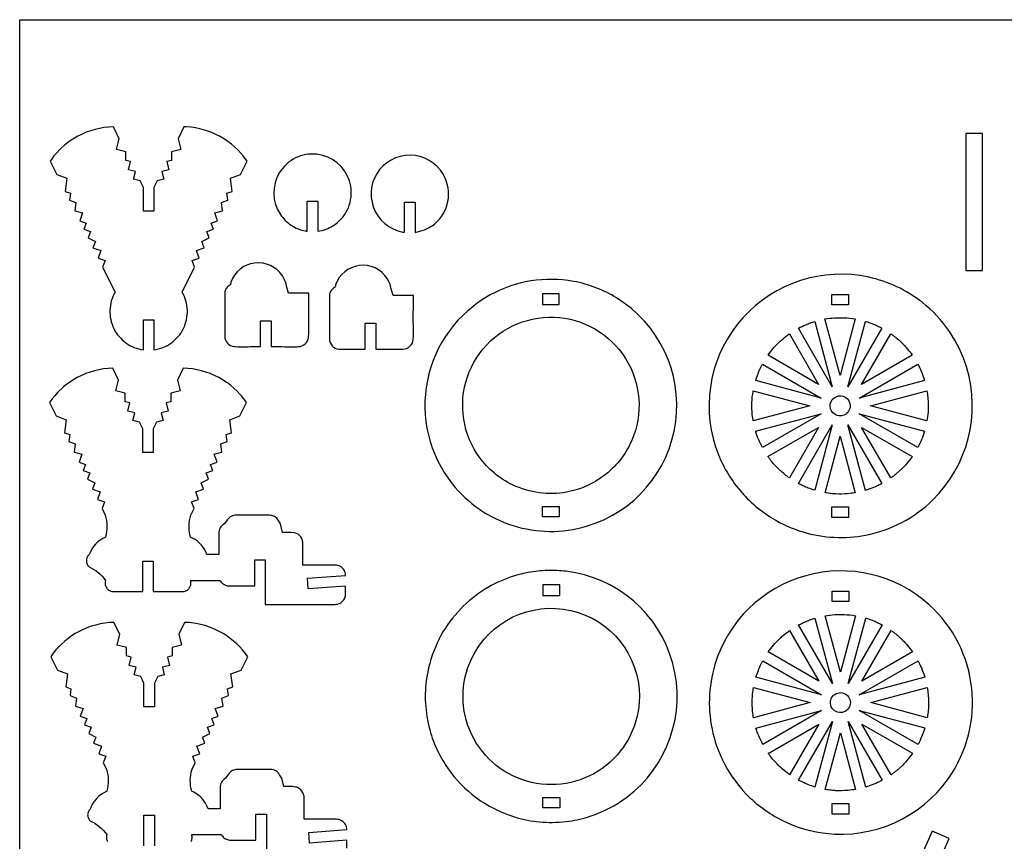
# Model space of a CAD drawing. Extents: x -21.6 to 50.9, y 1.1 to 40.4.
# Tile 2 of 4: x -21.6 to 1.8, y 20.9 to 40.4. Entities that reach past the tile are written whole.
import ezdxf

# ---------------------------------------------------------------- set-up
doc = ezdxf.new("R2010")
doc.units = 0
doc.header["$MEASUREMENT"] = 0
doc.layers.get('0').update_dxf_attribs({"linetype": 'CONTINUOUS'})
doc.layers.add('SECTIONCUTEDGES', color=18, linetype='CONTINUOUS')

msp = doc.modelspace()

# ---------------------------------------------------------------- linework, layer by layer
msp.add_lwpolyline([(50.915, 40.384), (50.915, 1.081), (-21.593, 1.081), (-21.593, 40.384)], close=True)
at = {"layer": 'SECTIONCUTEDGES'}
for points in [[(-19.302, 32.959), (-19.27, 32.913), (-19.235, 32.869), (-19.197, 32.828), (-19.158, 32.789), (-19.116, 32.752), (-19.071, 32.718), (-19.025, 32.687), (-18.977, 32.659), (-18.928, 32.633), (-18.877, 32.611), (-18.824, 32.591), (-18.77, 32.575), (-18.715, 32.562), (-18.658, 32.553), (-18.658, 33.268), (-18.408, 33.268), (-18.408, 32.553), (-18.352, 32.562), (-18.297, 32.575), (-18.243, 32.591), (-18.19, 32.611), (-18.139, 32.633), (-18.089, 32.659), (-18.042, 32.687), (-17.995, 32.718), (-17.951, 32.752), (-17.909, 32.789), (-17.87, 32.828), (-17.832, 32.869), (-17.797, 32.913), (-17.765, 32.959), (-17.735, 33.008), (-17.708, 33.058), (-17.685, 33.11), (-17.665, 33.163), (-17.648, 33.217), (-17.634, 33.271), (-17.624, 33.326), (-17.618, 33.382), (-17.614, 33.437), (-17.615, 33.493), (-17.618, 33.548), (-17.625, 33.604), (-17.635, 33.658), (-17.648, 33.713), (-17.665, 33.766), (-17.685, 33.819), (-17.709, 33.87), (-17.736, 33.921), (-17.442, 34.515), (-17.499, 34.669), (-17.335, 34.73), (-17.401, 34.907), (-17.213, 34.976), (-17.269, 35.125), (-17.098, 35.21), (-17.153, 35.359), (-16.995, 35.417), (-17.048, 35.561), (-16.896, 35.617), (-16.966, 35.805), (-16.78, 35.852), (-16.807, 36.05), (-16.654, 36.106), (-16.676, 36.266), (-16.553, 36.312), (-16.595, 36.622), (-16.355, 36.711), (-16.197, 37.031), (-16.226, 37.072), (-16.287, 37.152), (-16.352, 37.228), (-16.421, 37.3), (-16.494, 37.369), (-16.571, 37.434), (-16.651, 37.494), (-16.734, 37.55), (-16.776, 37.577), (-16.855, 37.622), (-16.904, 37.647), (-17.004, 37.693), (-17.106, 37.733), (-17.21, 37.767), (-17.316, 37.795), (-17.423, 37.817), (-17.532, 37.833), (-17.641, 37.842), (-17.696, 37.844), (-17.835, 37.562), (-17.77, 37.304), (-17.991, 37.248), (-17.991, 37.048), (-18.104, 37.019), (-18.054, 36.823), (-18.222, 36.781), (-18.176, 36.601), (-18.331, 36.561), (-18.408, 36.404), (-18.408, 35.842), (-18.658, 35.842), (-18.658, 36.404), (-18.736, 36.561), (-18.89, 36.601), (-18.845, 36.781), (-19.013, 36.823), (-18.963, 37.019), (-19.076, 37.048), (-19.076, 37.248), (-19.297, 37.304), (-19.232, 37.562), (-19.371, 37.844), (-19.481, 37.838), (-19.59, 37.826), (-19.698, 37.807), (-19.804, 37.782), (-19.909, 37.751), (-20.012, 37.714), (-20.113, 37.671), (-20.212, 37.622), (-20.291, 37.577), (-20.375, 37.523), (-20.457, 37.464), (-20.535, 37.402), (-20.61, 37.335), (-20.646, 37.3), (-20.715, 37.228), (-20.78, 37.152), (-20.841, 37.072), (-20.87, 37.031), (-20.712, 36.711), (-20.472, 36.622), (-20.514, 36.312), (-20.391, 36.266), (-20.413, 36.106), (-20.26, 36.05), (-20.287, 35.852), (-20.101, 35.805), (-20.17, 35.617), (-20.018, 35.561), (-20.072, 35.417), (-19.913, 35.359), (-19.969, 35.21), (-19.798, 35.125), (-19.854, 34.976), (-19.666, 34.907), (-19.732, 34.73), (-19.568, 34.669), (-19.625, 34.515), (-19.331, 33.921), (-19.358, 33.87), (-19.382, 33.819), (-19.402, 33.766), (-19.419, 33.713), (-19.432, 33.658), (-19.442, 33.604), (-19.449, 33.548), (-19.452, 33.493), (-19.452, 33.437), (-19.449, 33.382), (-19.443, 33.326), (-19.432, 33.271), (-19.419, 33.217), (-19.402, 33.163), (-19.382, 33.11), (-19.358, 33.058), (-19.332, 33.008)], [(0.857, 34.434), (1.255, 34.434), (1.255, 37.684), (0.857, 37.684)], [(-9.188, 33.88), (-9.188, 33.63), (-8.79, 33.63), (-8.79, 33.88)], [(-2.324, 33.619), (-2.324, 33.869), (-1.926, 33.869), (-1.926, 33.619)], [(-19.973, 27.437), (-19.96, 27.421), (-19.945, 27.406), (-19.888, 27.378), (-19.833, 27.346), (-19.78, 27.311), (-19.729, 27.273), (-19.682, 27.231), (-19.637, 27.185), (-19.596, 27.137), (-19.557, 27.086), (-19.563, 27.065), (-19.566, 27.044), (-19.566, 27.023), (-19.565, 27.002), (-19.562, 26.981), (-19.556, 26.96), (-19.549, 26.94), (-19.539, 26.921), (-19.528, 26.903), (-19.515, 26.886), (-19.5, 26.871), (-19.484, 26.857), (-19.466, 26.845), (-19.448, 26.835), (-19.428, 26.827), (-19.408, 26.821), (-18.673, 26.821), (-18.673, 27.543), (-18.423, 27.543), (-18.423, 26.821), (-17.689, 26.821), (-17.669, 26.827), (-17.649, 26.835), (-17.631, 26.845), (-17.613, 26.857), (-17.597, 26.871), (-17.582, 26.886), (-17.569, 26.903), (-17.558, 26.921), (-17.548, 26.94), (-17.541, 26.96), (-17.535, 26.981), (-17.532, 27.002), (-17.53, 27.023), (-17.531, 27.044), (-17.534, 27.065), (-17.54, 27.086), (-16.838, 27.085), (-16.825, 27.065), (-16.811, 27.046), (-16.795, 27.028), (-16.777, 27.012), (-16.758, 26.998), (-16.737, 26.985), (-16.716, 26.975), (-16.693, 26.966), (-16.669, 26.96), (-16.644, 26.956), (-16.619, 26.955), (-16.016, 26.955), (-16.016, 27.571), (-15.766, 27.571), (-15.766, 26.517), (-14.108, 26.517), (-14.083, 26.518), (-14.058, 26.522), (-14.034, 26.528), (-14.011, 26.536), (-13.99, 26.547), (-13.969, 26.559), (-13.95, 26.574), (-13.932, 26.59), (-13.916, 26.607), (-13.902, 26.626), (-13.889, 26.647), (-13.879, 26.669), (-13.871, 26.692), (-13.864, 26.716), (-13.861, 26.74), (-13.859, 26.766), (-13.859, 26.95), (-14.748, 26.885), (-14.766, 27.137), (-13.859, 27.203), (-13.861, 27.235), (-13.867, 27.266), (-13.878, 27.297), (-13.892, 27.326), (-13.909, 27.352), (-13.93, 27.376), (-13.954, 27.398), (-13.981, 27.415), (-14.01, 27.43), (-14.04, 27.44), (-14.071, 27.446), (-14.103, 27.448), (-14.876, 27.448), (-14.876, 27.97), (-14.877, 27.994), (-14.88, 28.016), (-14.885, 28.039), (-14.892, 28.06), (-14.901, 28.08), (-14.925, 28.118), (-14.954, 28.151), (-14.989, 28.179), (-15.008, 28.19), (-15.029, 28.2), (-15.05, 28.208), (-15.072, 28.214), (-15.15, 28.224), (-15.356, 28.224), (-15.406, 28.425), (-15.454, 28.507), (-15.473, 28.534), (-15.494, 28.559), (-15.519, 28.58), (-15.545, 28.597), (-15.574, 28.612), (-15.605, 28.622), (-15.637, 28.628), (-15.669, 28.63), (-16.459, 28.63), (-16.489, 28.629), (-16.518, 28.624), (-16.545, 28.615), (-16.572, 28.604), (-16.597, 28.589), (-16.62, 28.571), (-16.641, 28.551), (-16.66, 28.528), (-16.736, 28.425), (-16.772, 28.401), (-16.796, 28.38), (-16.817, 28.355), (-16.835, 28.329), (-16.849, 28.3), (-16.859, 28.269), (-16.866, 28.238), (-16.868, 28.205), (-16.868, 27.699), (-17.152, 27.699), (-17.18, 27.766), (-17.215, 27.831), (-17.235, 27.861), (-17.279, 27.919), (-17.328, 27.972), (-17.383, 28.02), (-17.442, 28.062), (-17.506, 28.098), (-17.54, 28.114), (-17.556, 28.178), (-17.562, 28.211), (-17.571, 28.276), (-17.573, 28.309), (-17.575, 28.375), (-17.572, 28.44), (-17.564, 28.506), (-17.551, 28.571), (-17.534, 28.635), (-17.457, 28.79), (-17.514, 28.945), (-17.35, 29.005), (-17.416, 29.182), (-17.228, 29.252), (-17.284, 29.401), (-17.113, 29.485), (-17.168, 29.634), (-17.01, 29.693), (-17.063, 29.836), (-16.911, 29.892), (-16.981, 30.081), (-16.795, 30.128), (-16.822, 30.325), (-16.669, 30.382), (-16.691, 30.542), (-16.568, 30.588), (-16.61, 30.897), (-16.37, 30.987), (-16.212, 31.307), (-16.271, 31.388), (-16.334, 31.466), (-16.367, 31.503), (-16.436, 31.576), (-16.509, 31.644), (-16.586, 31.709), (-16.665, 31.769), (-16.707, 31.798), (-16.791, 31.852), (-16.87, 31.897), (-16.969, 31.946), (-17.07, 31.989), (-17.173, 32.027), (-17.278, 32.058), (-17.384, 32.082), (-17.492, 32.101), (-17.601, 32.113), (-17.711, 32.119), (-17.85, 31.838), (-17.785, 31.579), (-18.006, 31.523), (-18.006, 31.323), (-18.119, 31.295), (-18.069, 31.099), (-18.237, 31.056), (-18.191, 30.876), (-18.346, 30.837), (-18.423, 30.679), (-18.423, 30.117), (-18.673, 30.117), (-18.673, 30.679), (-18.751, 30.837), (-18.905, 30.876), (-18.86, 31.056), (-19.028, 31.099), (-18.978, 31.295), (-19.091, 31.323), (-19.091, 31.523), (-19.312, 31.579), (-19.247, 31.838), (-19.386, 32.119), (-19.496, 32.113), (-19.605, 32.101), (-19.713, 32.082), (-19.819, 32.058), (-19.924, 32.027), (-20.027, 31.989), (-20.128, 31.946), (-20.227, 31.897), (-20.306, 31.852), (-20.39, 31.798), (-20.472, 31.74), (-20.55, 31.677), (-20.588, 31.644), (-20.661, 31.576), (-20.696, 31.54), (-20.763, 31.466), (-20.826, 31.388), (-20.885, 31.307), (-20.727, 30.987), (-20.487, 30.897), (-20.529, 30.588), (-20.406, 30.542), (-20.428, 30.382), (-20.275, 30.325), (-20.302, 30.128), (-20.116, 30.081), (-20.185, 29.892), (-20.033, 29.836), (-20.087, 29.693), (-19.928, 29.634), (-19.984, 29.485), (-19.813, 29.401), (-19.869, 29.252), (-19.681, 29.182), (-19.747, 29.005), (-19.583, 28.945), (-19.64, 28.79), (-19.563, 28.635), (-19.546, 28.571), (-19.533, 28.506), (-19.525, 28.44), (-19.522, 28.375), (-19.524, 28.309), (-19.53, 28.243), (-19.541, 28.178), (-19.557, 28.114), (-19.623, 28.081), (-19.685, 28.042), (-19.742, 27.996), (-19.794, 27.946), (-19.841, 27.891), (-19.862, 27.861), (-19.9, 27.799), (-19.932, 27.733), (-19.945, 27.699), (-19.96, 27.684), (-19.973, 27.668), (-19.984, 27.651), (-19.994, 27.632), (-20.001, 27.613), (-20.006, 27.593), (-20.01, 27.573), (-20.011, 27.552), (-20.01, 27.531), (-20.006, 27.511), (-20.001, 27.491), (-19.994, 27.472), (-19.984, 27.454)], [(-9.188, 28.591), (-9.188, 28.841), (-8.79, 28.841), (-8.79, 28.591)], [(-2.324, 28.58), (-2.324, 28.83), (-1.926, 28.83), (-1.926, 28.58)], [(-9.179, 26.978), (-9.179, 26.728), (-8.78, 26.728), (-8.78, 26.978)], [(-2.318, 26.581), (-2.318, 26.831), (-1.92, 26.831), (-1.92, 26.581)], [(-9.179, 21.689), (-9.179, 21.939), (-8.78, 21.939), (-8.78, 21.689)], [(-2.318, 21.542), (-2.318, 21.792), (-1.92, 21.792), (-1.92, 21.542)]]:
    msp.add_lwpolyline(points, close=True, dxfattribs=at)
for points in [[(-14.769, 35.367), (-14.769, 36.081), (-14.519, 36.081), (-14.519, 35.367, 0.047597), (-14.321, 35.418, 0.100184), (-14.018, 35.604, 0.639695), (-14.539, 37.191, 0.640021), (-15.408, 35.765, 0.099512), (-15.15, 35.509, 0.09979), (-14.814, 35.374, 0.009062), (-14.792, 35.37, -0.003021)], [(-12.461, 36.055), (-12.211, 36.055), (-12.211, 35.34, 0.053281), (-11.99, 35.401, 0.059622), (-11.809, 35.498, 0.171891), (-11.452, 35.999, 0.17205), (-11.491, 36.612, 0.566523), (-13.054, 36.827, 0.566801), (-12.506, 35.347, 0.009062), (-12.484, 35.344, -0.003021), (-12.461, 35.34)], [(-15.877, 32.629), (-15.877, 33.245), (-15.627, 33.245), (-15.627, 32.629, -0.001261), (-15.114, 32.628, 0.007568), (-14.986, 32.629, 0.17911), (-14.817, 32.697, 0.186027), (-14.738, 32.853, 0.012625), (-14.737, 32.861, 0.006307), (-14.737, 32.878, 0.00914), (-14.735, 33.082, -0.008036), (-14.731, 33.898), (-15.217, 33.898, 0.002778), (-15.274, 34.118, 0.080686), (-15.359, 34.309, 0.286261), (-16.018, 34.613, 0.286452), (-16.58, 34.155, 0.036637), (-16.592, 34.11, -0.114416), (-16.597, 34.099, -0.116624), (-16.608, 34.089, 0.081245), (-16.657, 34.054, 0.097719), (-16.708, 33.977, 0.089338), (-16.729, 33.879), (-16.729, 32.878, 0.17911), (-16.661, 32.71, 0.186027), (-16.505, 32.631, 0.012625), (-16.497, 32.63, 0.006307), (-16.48, 32.629, 0.008514), (-16.269, 32.628, -0.002207)], [(-13.394, 32.57), (-13.394, 33.185), (-13.144, 33.185), (-13.144, 32.57, -0.001261), (-12.631, 32.568, 0.007568), (-12.503, 32.57, 0.17911), (-12.334, 32.637, 0.186027), (-12.255, 32.793, 0.012625), (-12.254, 32.802, 0.006307), (-12.254, 32.819, 0.00914), (-12.252, 33.023, -0.008036), (-12.248, 33.839), (-12.734, 33.839, 0.002778), (-12.791, 34.058, 0.080686), (-12.876, 34.249, 0.286261), (-13.535, 34.553, 0.286452), (-14.097, 34.095, 0.036637), (-14.109, 34.05, -0.114416), (-14.114, 34.039, -0.116624), (-14.125, 34.03, 0.081245), (-14.174, 33.994, 0.097719), (-14.225, 33.918, 0.089338), (-14.246, 33.819), (-14.246, 32.819, 0.17911), (-14.178, 32.65, 0.186027), (-14.022, 32.571, 0.012625), (-14.014, 32.57, 0.006307), (-13.997, 32.57, 0.008514), (-13.786, 32.568, -0.002207)], [(-3.742, 28.561, 0.063566), (-3.002, 28.233, 0.120276), (-1.522, 28.159, 0.147825), (0.074, 28.996, 0.278823), (0.877, 32.129, 0.15407), (-0.183, 33.682, 0.113627), (-1.448, 34.277, 0.268788), (-4.432, 33.316, 0.26905), (-5.08, 30.251, 0.085445), (-4.59, 29.326, 0.083649), (-3.804, 28.6, 0.004404), (-3.773, 28.58, 0.004421)], [(-11.331, 29.378, 0.149338), (-9.891, 28.387, 0.149353), (-8.144, 28.369, 0.296651), (-6.028, 30.844, 0.29625), (-7.432, 33.786, 0.092281), (-8.452, 34.176, 0.172556), (-10.428, 33.856, 0.220869), (-11.92, 31.826, 0.221131)], [(-7.026, 30.516, -0.131005), (-7.641, 29.639, -0.129677), (-8.62, 29.177, -0.079692), (-9.262, 29.161, -0.0771), (-9.898, 29.35, -0.064704), (-10.338, 29.634, -0.117883), (-10.918, 30.421, -0.529054), (-9.042, 33.328, -0.528938)], [(-2.313, 31.674), (-3.117, 33.067, -0.012176), (-2.941, 33.15, -0.019565), (-2.829, 33.195, -0.009363), (-2.779, 33.212, 0.003121), (-2.729, 33.228)], [(-2.127, 31.946), (-2.486, 33.285, -0.057699), (-2.038, 33.313, -0.024823), (-1.768, 33.286)], [(-1.941, 31.674), (-1.524, 33.229, 0.006199), (-1.515, 33.227, -0.0186), (-1.505, 33.224), (-1.311, 33.154, -0.018388), (-1.223, 33.112, 0.006129), (-1.135, 33.069)], [(-3.837, 32.428, -0.014778), (-3.714, 32.585, -0.028539), (-3.571, 32.738, -0.018438), (-3.482, 32.817, -0.011345), (-3.33, 32.936), (-2.636, 31.734)], [(-1.617, 31.734), (-0.923, 32.936, 0.006303), (-0.858, 32.889, -0.01891), (-0.794, 32.84, -0.017187), (-0.717, 32.772, -0.012321), (-0.616, 32.672, -0.018926), (-0.533, 32.578, -0.012469), (-0.416, 32.428)], [(-4.129, 31.827, -0.012918), (-4.074, 31.988, -0.018758), (-4.028, 32.097, -0.010898), (-3.999, 32.156, 0.003632), (-3.969, 32.215), (-2.576, 31.411)], [(-1.678, 31.411), (-0.284, 32.215, -0.026072), (-0.204, 32.047, -0.02074), (-0.123, 31.827)], [(-4.187, 30.866, 0.006429), (-4.199, 30.939, -0.01929), (-4.21, 31.013), (-4.221, 31.225), (-4.21, 31.436, -0.018896), (-4.2, 31.51, 0.006298), (-4.187, 31.584), (-2.847, 31.225)], [(-1.406, 31.225), (-0.066, 31.584, -0.005477), (-0.047, 31.429, -0.027167), (-0.035, 31.236, -0.022163), (-0.041, 31.075, -0.016966), (-0.066, 30.866)], [(-2.036, 31.005, -0.520017), (-2.364, 31.214, -0.519794), (-2.056, 31.452, -0.315968), (-1.889, 31.236, -0.315775)], [(-3.969, 30.234, -0.020623), (-4.089, 30.5, -0.019978), (-4.126, 30.603, -0.019766), (-4.129, 30.613, 0.006588), (-4.131, 30.622), (-2.575, 31.039)], [(-1.678, 31.039), (-0.124, 30.623, -0.023422), (-0.194, 30.427, -0.022807), (-0.284, 30.234)], [(-3.838, 30.021), (-2.636, 30.715), (-3.33, 29.514, -0.024397), (-3.543, 29.687, -0.042082), (-3.757, 29.913, -0.010889), (-3.797, 29.967, 0.00363)], [(-3.117, 29.382), (-2.313, 30.776), (-2.729, 29.222, -0.012234), (-2.885, 29.276, -0.017991), (-2.989, 29.319, -0.010478), (-3.053, 29.35, 0.003492)], [(-1.524, 29.22), (-1.941, 30.776), (-1.135, 29.381, 0.006248), (-1.223, 29.338, -0.018746), (-1.311, 29.296), (-1.505, 29.225, -0.018599), (-1.514, 29.223, 0.006199)], [(-0.923, 29.514), (-1.617, 30.715), (-0.416, 30.022, -0.014529), (-0.551, 29.849, -0.022653), (-0.646, 29.744), (-0.794, 29.61, -0.018394), (-0.858, 29.561, 0.006131)], [(-2.485, 29.164), (-2.127, 30.504), (-1.768, 29.164, -0.013089), (-1.95, 29.142, -0.036535), (-2.231, 29.135, -0.015577), (-2.344, 29.144, -0.012352)], [(-11.365, 22.531, 0.082498), (-10.656, 21.86, 0.081429), (-9.759, 21.448, 0.051999), (-9.183, 21.352, 0.048718), (-8.56, 21.375, 0.045642), (-8.056, 21.49, 0.081866), (-7.191, 21.941, 0.306737), (-6.096, 25.113, 0.307202), (-8.634, 27.301, 0.018046), (-8.839, 27.318, 0.016111), (-9.069, 27.32, 0.042286), (-9.529, 27.271, 0.052805), (-10.164, 27.078, 0.063258), (-10.782, 26.718, 0.060023), (-11.322, 26.191, 0.070022), (-11.73, 25.505, 0.067248), (-11.947, 24.703, 0.053404), (-11.96, 24.096, 0.050725), (-11.842, 23.469, 0.04601), (-11.65, 22.987, 0.044299)], [(-4.361, 22.026, 0.086412), (-3.496, 21.391, 0.086691), (-2.47, 21.086, 0.274319), (0.442, 22.386, 0.379188), (-0.01, 26.502, 0.257222), (-2.942, 27.197, 0.257249), (-5.097, 25.091, 0.132982), (-5.144, 23.459, 0.132968)], [(-6.89, 24.333, -0.481507), (-9.447, 22.293, -0.481693), (-10.867, 25.24, -0.349808), (-8.516, 26.372, -0.349977)], [(-2.306, 24.636), (-3.111, 26.029, -0.012176), (-2.935, 26.112, -0.019565), (-2.823, 26.157, -0.009363), (-2.773, 26.174, 0.003121), (-2.723, 26.19)], [(-2.12, 24.908), (-2.479, 26.247, -0.057699), (-2.031, 26.275, -0.024823), (-1.762, 26.248)], [(-1.935, 24.636), (-1.518, 26.191, 0.006199), (-1.508, 26.189, -0.0186), (-1.499, 26.187), (-1.305, 26.116, -0.018388), (-1.217, 26.074, 0.006129), (-1.129, 26.031)], [(-3.831, 25.39, -0.014778), (-3.708, 25.547, -0.028539), (-3.565, 25.7, -0.018438), (-3.476, 25.779, -0.011345), (-3.324, 25.898), (-2.63, 24.697)], [(-1.611, 24.697), (-0.917, 25.898, 0.006303), (-0.852, 25.851, -0.01891), (-0.788, 25.802, -0.017187), (-0.711, 25.734, -0.012321), (-0.61, 25.634, -0.018926), (-0.527, 25.54, -0.012469), (-0.409, 25.39)], [(-4.123, 24.789, -0.012918), (-4.067, 24.95, -0.018758), (-4.022, 25.059, -0.010898), (-3.993, 25.118, 0.003632), (-3.963, 25.177), (-2.569, 24.373)], [(-1.672, 24.373), (-0.278, 25.177, -0.026072), (-0.198, 25.009, -0.02074), (-0.117, 24.789)], [(-4.181, 23.828, 0.006429), (-4.193, 23.902, -0.01929), (-4.204, 23.976), (-4.214, 24.187), (-4.204, 24.398, -0.018896), (-4.193, 24.472, 0.006298), (-4.181, 24.546), (-2.841, 24.187)], [(-1.4, 24.187), (-0.06, 24.546, -0.035509), (-0.03, 24.217, -0.037792), (-0.048, 23.906, -0.007975), (-0.053, 23.867, 0.002658), (-0.06, 23.828)], [(-2.357, 24.163, -0.704491), (-1.953, 24.354, -0.705318), (-2.145, 23.95, -0.172802), (-2.289, 24.019, -0.173371)], [(-3.963, 23.196, -0.020623), (-4.083, 23.462, -0.019978), (-4.12, 23.565, -0.019766), (-4.123, 23.575, 0.006588), (-4.125, 23.584), (-2.569, 24.001)], [(-1.672, 24.001), (-0.118, 23.585, -0.023422), (-0.188, 23.389, -0.022807), (-0.278, 23.196)], [(-3.831, 22.983), (-2.63, 23.677), (-3.324, 22.476, -0.019294), (-3.498, 22.614, -0.045903), (-3.751, 22.875, -0.008546), (-3.788, 22.924, -0.007227)], [(-3.111, 22.344), (-2.306, 23.738), (-2.723, 22.184, -0.012234), (-2.879, 22.238, -0.017991), (-2.983, 22.281, -0.010478), (-3.047, 22.312, 0.003492)], [(-1.518, 22.182), (-1.934, 23.738), (-1.129, 22.343, 0.006248), (-1.217, 22.3, -0.018746), (-1.305, 22.258), (-1.499, 22.187, -0.018599), (-1.508, 22.185, 0.006199)], [(-0.917, 22.476), (-1.611, 23.677), (-0.41, 22.984, -0.014529), (-0.545, 22.811, -0.022653), (-0.64, 22.706), (-0.788, 22.572, -0.018394), (-0.852, 22.523, 0.006131)], [(-2.479, 22.126), (-2.12, 23.466), (-1.761, 22.126, -0.013089), (-1.944, 22.104, -0.036535), (-2.225, 22.097, -0.015577), (-2.338, 22.107, -0.012352)]]:
    msp.add_lwpolyline(points, format="xyb", close=True, dxfattribs=at)
for points in [[(-13.83, 20.735), (-13.83, 20.92), (-14.718, 20.855), (-14.736, 21.106), (-13.83, 21.173), (-13.832, 21.205), (-13.838, 21.236), (-13.848, 21.267), (-13.862, 21.295), (-13.88, 21.322), (-13.901, 21.346), (-13.925, 21.367), (-13.951, 21.385), (-13.98, 21.399), (-14.01, 21.41), (-14.042, 21.416), (-14.074, 21.418), (-14.846, 21.418), (-14.846, 21.94), (-14.847, 21.963), (-14.85, 21.986), (-14.856, 22.008), (-14.863, 22.03), (-14.872, 22.05), (-14.895, 22.088), (-14.924, 22.121), (-14.959, 22.149), (-14.979, 22.16), (-14.999, 22.17), (-15.02, 22.177), (-15.043, 22.183), (-15.121, 22.194), (-15.326, 22.194), (-15.377, 22.394), (-15.425, 22.477), (-15.443, 22.504), (-15.465, 22.528), (-15.489, 22.549), (-15.516, 22.567), (-15.545, 22.581), (-15.575, 22.592), (-15.607, 22.598), (-15.64, 22.6), (-16.43, 22.6), (-16.459, 22.598), (-16.488, 22.593), (-16.516, 22.585), (-16.542, 22.573), (-16.567, 22.559), (-16.591, 22.541), (-16.612, 22.521), (-16.631, 22.498), (-16.707, 22.394), (-16.742, 22.371), (-16.766, 22.349), (-16.788, 22.325), (-16.805, 22.298), (-16.819, 22.27), (-16.83, 22.239), (-16.836, 22.207), (-16.838, 22.175), (-16.838, 21.668), (-17.122, 21.668), (-17.15, 21.736), (-17.185, 21.8), (-17.227, 21.86), (-17.273, 21.916), (-17.299, 21.942), (-17.353, 21.989), (-17.413, 22.032), (-17.477, 22.068), (-17.51, 22.084), (-17.526, 22.148), (-17.537, 22.213), (-17.544, 22.279), (-17.545, 22.344), (-17.542, 22.41), (-17.534, 22.476), (-17.522, 22.54), (-17.504, 22.604), (-17.427, 22.76), (-17.484, 22.914), (-17.321, 22.975), (-17.387, 23.152), (-17.199, 23.222), (-17.254, 23.37), (-17.083, 23.455), (-17.139, 23.604), (-16.981, 23.662), (-17.034, 23.806), (-16.882, 23.862), (-16.952, 24.05), (-16.765, 24.098), (-16.793, 24.295), (-16.64, 24.351), (-16.662, 24.511), (-16.538, 24.557), (-16.581, 24.867), (-16.34, 24.956), (-16.182, 25.276), (-16.241, 25.358), (-16.304, 25.436), (-16.372, 25.51), (-16.443, 25.58), (-16.517, 25.647), (-16.596, 25.709), (-16.677, 25.768), (-16.762, 25.822), (-16.841, 25.867), (-16.89, 25.892), (-16.989, 25.938), (-17.091, 25.978), (-17.195, 26.013), (-17.301, 26.041), (-17.408, 26.062), (-17.517, 26.078), (-17.572, 26.083), (-17.681, 26.089), (-17.821, 25.807), (-17.755, 25.549), (-17.976, 25.493), (-17.976, 25.293), (-18.089, 25.264), (-18.04, 25.068), (-18.208, 25.026), (-18.162, 24.846), (-18.316, 24.807), (-18.394, 24.649), (-18.394, 24.087), (-18.644, 24.087), (-18.644, 24.649), (-18.722, 24.807), (-18.876, 24.846), (-18.83, 25.026), (-18.998, 25.068), (-18.948, 25.264), (-19.061, 25.293), (-19.061, 25.493), (-19.283, 25.549), (-19.217, 25.807), (-19.356, 26.089), (-19.466, 26.083), (-19.575, 26.071), (-19.683, 26.052), (-19.79, 26.027), (-19.895, 25.996), (-19.998, 25.959), (-20.099, 25.916), (-20.197, 25.867), (-20.276, 25.822), (-20.361, 25.768), (-20.442, 25.709), (-20.52, 25.647), (-20.595, 25.58), (-20.666, 25.51), (-20.733, 25.436), (-20.797, 25.358), (-20.856, 25.276), (-20.697, 24.956), (-20.457, 24.867), (-20.5, 24.557), (-20.376, 24.511), (-20.398, 24.351), (-20.245, 24.295), (-20.272, 24.098), (-20.086, 24.05), (-20.156, 23.862), (-20.004, 23.806), (-20.057, 23.662), (-19.899, 23.604), (-19.954, 23.455), (-19.784, 23.37), (-19.839, 23.222), (-19.651, 23.152), (-19.717, 22.975), (-19.553, 22.914), (-19.611, 22.76), (-19.534, 22.604), (-19.516, 22.54), (-19.503, 22.476), (-19.496, 22.41), (-19.492, 22.344), (-19.494, 22.279), (-19.501, 22.213), (-19.512, 22.148), (-19.528, 22.084), (-19.594, 22.05), (-19.655, 22.011), (-19.712, 21.966), (-19.764, 21.916), (-19.811, 21.86), (-19.832, 21.831), (-19.871, 21.769), (-19.902, 21.703), (-19.916, 21.668), (-19.931, 21.654), (-19.944, 21.638), (-19.955, 21.62), (-19.964, 21.602), (-19.971, 21.583), (-19.977, 21.563), (-19.98, 21.543), (-19.981, 21.522), (-19.98, 21.501), (-19.977, 21.481), (-19.971, 21.461), (-19.964, 21.442), (-19.955, 21.424), (-19.944, 21.406), (-19.931, 21.39), (-19.916, 21.376), (-19.858, 21.348), (-19.803, 21.316), (-19.75, 21.281), (-19.7, 21.242), (-19.652, 21.2), (-19.608, 21.155), (-19.566, 21.107), (-19.528, 21.056), (-19.533, 21.035), (-19.536, 21.014), (-19.537, 20.993), (-19.536, 20.971), (-19.532, 20.951), (-19.527, 20.93), (-19.519, 20.91), (-19.51, 20.891)], [(-18.644, 20.79), (-18.644, 21.513), (-18.394, 21.513), (-18.394, 20.79)], [(-17.528, 20.891), (-17.518, 20.91), (-17.511, 20.93), (-17.505, 20.951), (-17.502, 20.971), (-17.501, 20.993), (-17.502, 21.014), (-17.505, 21.035), (-17.51, 21.056), (-16.808, 21.055), (-16.796, 21.035), (-16.781, 21.016), (-16.765, 20.998), (-16.748, 20.982), (-16.728, 20.967), (-16.708, 20.955), (-16.686, 20.944), (-16.663, 20.936), (-16.639, 20.93), (-16.615, 20.926), (-16.589, 20.925), (-15.987, 20.925), (-15.987, 21.54), (-15.737, 21.54), (-15.737, 20.486)]]:
    msp.add_lwpolyline(points, dxfattribs=at)
msp.add_lwpolyline([(-0.545, 18.672), (0.458, 20.965), (0.056, 21.141), (-0.984, 18.775, -0.002171)], format="xyb", dxfattribs=at)

doc.saveas('drawing.dxf')
